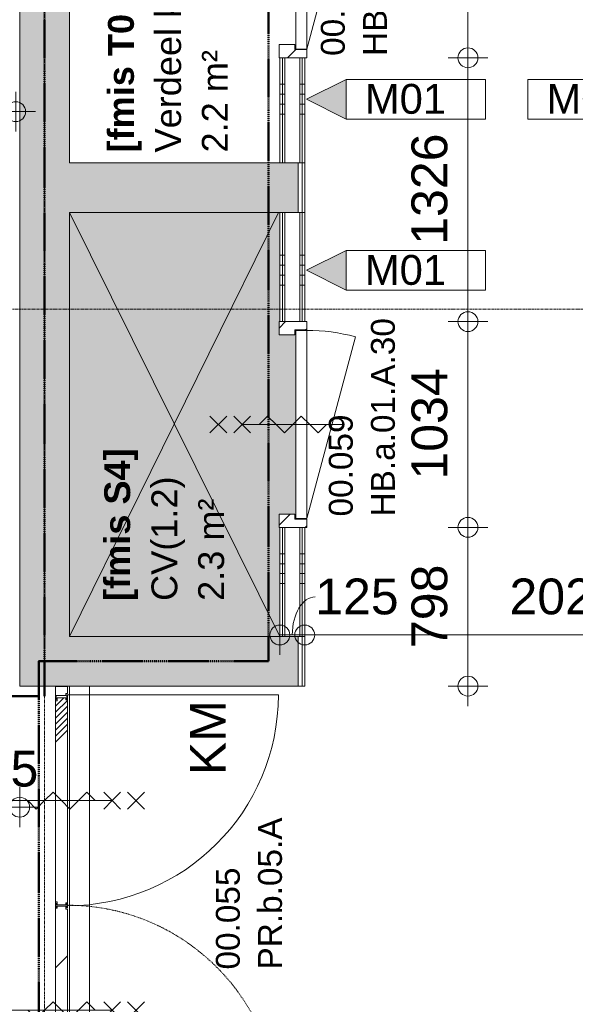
# Model space of a CAD drawing. Header units: millimetres. Extents: x 522 to 75900, y -25803 to 58941.
# Tile 97 of 134: x 40475 to 43267, y 37106 to 42055. Entities that reach past the tile are written whole.
import ezdxf

# ---------------------------------------------------------------- set-up
doc = ezdxf.new("R2010")
doc.units = ezdxf.units.MM
for name, pattern in [('BE_Brand', [10, 5, -2, 1, -2]), ('Dash', [6.35, 3.175, -3.175]), ('Dot', [4.7625, 0, -4.7625]), ('Grid Line', [22.225, 12.7, -3.175, 3.175, -3.175])]:
    doc.linetypes.add(name, pattern=pattern)
for name, color, linetype, lineweight in [('00_Algemeen', 7, 'Dot', 9), ('00_Algemeen-100', 7, 'Continuous', 9), ('22_Metselwerk', 7, 'Continuous', 9), ('30_Kozijnen-ramen-deuren', 7, 'Continuous', 9), ('42_Dekvloeren en vloersystemen', 7, 'Continuous', 9), ('42_Dekvloeren en vloersystemen_HATCH', 7, 'Continuous', 9)]:
    doc.layers.add(name, color=color, linetype=linetype, lineweight=lineweight)
doc.styles.add('Arial', font='arial.ttf', dxfattribs={"height": 180})
doc.styles.add('Arial_1', font='arial.ttf', dxfattribs={"height": 130})
doc.styles.add('Arial_3', font='arial.ttf', dxfattribs={"height": 150})
doc.styles.add('Arial_4', font='arial.ttf', dxfattribs={"height": 120})
doc.styles.add('Arial_B', font='arialbd.ttf', dxfattribs={"height": 130})
doc.dimstyles.new('1_8mm_continuous_mm_zwart', dxfattribs={"dimscale": 304.8, "dimtxt": 183.646692, "dimasz": 0.328084, "dimexe": 0.328084, "dimexo": 0.0625, "dimgap": 0.164042, "dimtad": 1, "dimdec": 0, "dimzin": 0, "dimdsep": 46, "dimtxsty": 'Arial', "dimblk1": 'DOTBLANK', "dimblk2": 'DOTBLANK', "dimsah": 1, "dimcen": 0.09, "dimdle": 0.328084, "dimazin": 0, "dimtfac": 1, "dimtdec": 4, "dimtix": 1, "dimtmove": 0, "dimatfit": 3, "dimfxl": 0.328084, "dimfxlon": 1, "dimtvp": 1, "dimtolj": 1, "dimtzin": 0, "dimarcsym": 2})
doc.dimstyles.new('1_8mm_continuous_mm_zwart_1', dxfattribs={"dimscale": 304.8, "dimtxt": 183.646692, "dimasz": 0.328084, "dimexe": 0.328084, "dimexo": 0.0625, "dimgap": 0.164042, "dimtad": 1, "dimdec": 0, "dimzin": 0, "dimdsep": 46, "dimtxsty": 'Arial', "dimblk1": 'DOTBLANK', "dimblk2": 'DOTBLANK', "dimsah": 1, "dimcen": 0.09, "dimdle": 0.328084, "dimazin": 0, "dimtfac": 1, "dimtdec": 4, "dimtix": 1, "dimtmove": 2, "dimatfit": 3, "dimfxl": 0.328084, "dimfxlon": 1, "dimtvp": 1, "dimtolj": 1, "dimtzin": 0, "dimarcsym": 2})
doc.dimstyles.new('1_8mm_continuous_mm_zwart_2', dxfattribs={"dimscale": 304.8, "dimtxt": 183.646692, "dimasz": 0.328084, "dimexe": 0.328084, "dimexo": 0.0625, "dimgap": 0.164042, "dimtad": 1, "dimdec": 0, "dimzin": 0, "dimdsep": 46, "dimtxsty": 'Arial', "dimblk1": 'DOTBLANK', "dimblk2": 'DOTBLANK', "dimsah": 1, "dimcen": 0.09, "dimdle": 0.328084, "dimazin": 0, "dimtfac": 1, "dimtdec": 4, "dimtix": 1, "dimtmove": 1, "dimatfit": 3, "dimfxl": 0.328084, "dimfxlon": 1, "dimtvp": 1, "dimtolj": 1, "dimtzin": 0, "dimarcsym": 2})
doc.dimstyles.new('1_8mm_continuous_mm_zwart_3', dxfattribs={"dimscale": 304.8, "dimtxt": 183.646692, "dimasz": 0.328084, "dimexe": 0.328084, "dimexo": 0.0625, "dimgap": 0.164042, "dimtad": 1, "dimdec": 0, "dimzin": 0, "dimdsep": 46, "dimtxsty": 'Arial', "dimblk1": 'DOTBLANK', "dimblk2": 'DOTBLANK', "dimsah": 1, "dimcen": 0.09, "dimdle": 0.328084, "dimazin": 0, "dimtfac": 1, "dimtdec": 4, "dimtix": 1, "dimtmove": 0, "dimatfit": 3, "dimfxl": 0.328084, "dimfxlon": 1, "dimtvp": 1, "dimtolj": 1, "dimtzin": 0, "dimarcsym": 2})
pattern_1 = [(180, (41907.5, 42580), (-6e-14, -500), []), (180, (41907.5, 42630), (-6e-14, -500), []), (180, (41907.5, 42680), (-6e-14, -500), []), (180, (41907.5, 42730), (-6e-14, -500), [])]
pattern_2 = [(180, (41907.5, 40220), (2e-11, -500), []), (180, (41907.5, 40270), (2e-11, -500), []), (180, (41907.5, 40320), (2e-11, -500), []), (180, (41907.5, 40370), (2e-11, -500), [])]

# ---------------------------------------------------------------- blocks, each defined once
blk = doc.blocks.new('FRA_R12_AWT_CON_Betonwerk_R20_rvt-1-100 - Plattegrond - Begane grond')
at = {"layer": '22_Metselwerk', "true_color": 0xc0c0c0}
for points in [[(40725, 38705), (40725, 43425), (40475, 43425), (40475, 38705), (40580.3, 38705)], [(41875, 41085), (41875, 41335), (40725, 41335), (40725, 41085), (41392.6, 41085)], [(40725, 38705), (41875, 38705), (41875, 38955), (40725, 38955)]]:
    blk.add_hatch(color=9, dxfattribs=at).paths.add_polyline_path(points, flags=0)
at = {"layer": '42_Dekvloeren en vloersystemen_HATCH', "lineweight": 5, "true_color": 0xf5f5f5}
h = blk.add_hatch(color=7, dxfattribs=at)
h.paths.add_polyline_path([(40495, 36250), (40495, 36500), (40475, 36500), (40475, 36250)], flags=0)
h.paths.add_polyline_path([(36518.6, 38695), (38185, 38695), (38185, 38935), (38165, 38935), (38165, 38705), (35885, 38705), (35885, 38935), (35865, 38935), (35865, 38695), (36072.2, 38695)], flags=0)
h.paths.add_polyline_path([(40864.7, 38955), (41782.5, 38955), (41782.5, 39503), (41778.5, 39503), (41778.5, 39570), (41857.5, 39570), (41857.5, 39545), (41907.5, 39545), (41907.5, 39547), (41862.5, 39547), (41862.5, 40493), (41907.5, 40493), (41907.5, 40495), (41857.5, 40495), (41857.5, 40470), (41778.5, 40470), (41778.5, 40537), (41782.5, 40537), (41782.5, 41085), (40725, 41085), (40725, 38955), (40825, 38955)], flags=0)
h.paths.add_polyline_path([(34487.8, 41659.3), (34936.3, 41659.3), (34936.3, 41669.4), (34943.8, 41669.4), (34943.8, 41704.3), (34984.7, 41704.3), (34985.8, 41711.6), (35005, 41711.6), (35005, 41704.3), (35123.4, 41705.3), (35131, 41710.4), (35144.7, 41714.9), (35151.8, 41715.8), (35163.9, 41714.1), (35176.4, 41708.2), (35182.7, 41704.3), (35359.8, 41704.3), (35359.8, 41659.3), (35615, 41659.3), (35615, 41760), (31725, 41760), (31725, 41659.3), (31989.4, 41659.3), (31989.4, 41669.4), (31996.9, 41669.4), (31996.9, 41704.2), (32037.8, 41704.2), (32038.9, 41711.5), (32058.1, 41711.5), (32058.1, 41704.2), (32176.5, 41705.2), (32184.1, 41710.3), (32197.8, 41714.8), (32204.9, 41715.7), (32217, 41714), (32229.5, 41708.1), (32235.8, 41704.2), (32412.9, 41704.2), (32412.9, 41659.3), (32943.9, 41659.3), (32943.9, 41669.4), (32951.4, 41669.4), (32951.4, 41704.3), (32992.3, 41704.3), (32993.4, 41711.6), (33012.6, 41711.6), (33012.6, 41704.3), (33131, 41705.3), (33138.6, 41710.4), (33152.3, 41714.9), (33159.4, 41715.8), (33171.5, 41714.1), (33184, 41708.2), (33190.3, 41704.3), (33367.4, 41704.3), (33367.4, 41659.3), (33988.9, 41659.3), (33988.9, 41669.4), (33996.4, 41669.4), (33996.4, 41704.3), (34037.3, 41704.3), (34038.4, 41711.6), (34057.6, 41711.6), (34057.6, 41704.3), (34176.1, 41705.3), (34183.6, 41710.4), (34197.3, 41714.9), (34204.4, 41715.8), (34216.5, 41714.1), (34229, 41708.2), (34235.4, 41704.3), (34412.4, 41704.3), (34412.4, 41659.3)], flags=0)
h.paths.add_polyline_path([(32138.3, 42010), (33025, 42010), (33025, 42021.2), (31725, 42021.2), (31725, 42010)], flags=0)
at = {"layer": '22_Metselwerk', "lineweight": 13}
for p, q in [((40475, 43425), (40475, 38705)), ((40725, 41335), (40725, 43425)), ((41875, 41335), (40725, 41335)), ((41875, 41085), (41875, 41335)), ((40725, 38955), (40725, 41085)), ((40725, 41085), (41875, 41085)), ((41875, 38955), (40725, 38955)), ((41875, 38705), (41875, 38955)), ((40475, 38705), (40725, 38705)), ((40725, 38705), (41875, 38705))]:
    blk.add_line(p, q, dxfattribs=at)
blk = doc.blocks.new('32_HB_a - 01_A_30_1034x2400_125mm-9730062-100 - Plattegrond - Begane grond')
at = {"layer": '00_Algemeen', "linetype": 'Continuous', "true_color": 0xc0c0c0}
h = blk.add_hatch(dxfattribs=at)
h.set_pattern_fill('FP_106', color=9, style=0, pattern_type=2)
h.set_pattern_definition([(135, (42379.85, -41856.5), (-70.71068, -70.71068), [])])
h.paths.add_polyline_path([(516.8, 61), (474.8, 61), (474.8, 1), (449.8, 1), (449.8, -78), (516.8, -78)], flags=0)
h.paths.add_polyline_path([(-450.2, 1), (-475.2, 1), (-475.2, 61), (-517.2, 61), (-517.2, -78), (-450.2, -78)], flags=0)
at = {"layer": '00_Algemeen', "linetype": 'Continuous'}
for p, q in [((-0.2, 246.5), (-0.2, -263.5)), ((42.3, 118.8), (-0.2, 161.2)), ((-0.2, 76.4), (42.3, 118.8)), ((-42.6, 33.9), (-0.2, 76.4)), ((-0.2, -8.5), (-42.6, 33.9)), ((42.3, -50.9), (-0.2, -8.5)), ((-42.6, -135.8), (-0.2, -93.4)), ((-0.2, -93.4), (42.3, -50.9)), ((-0.2, -178.2), (-42.6, -135.8)), ((-42.6, -221.1), (-0.2, -263.5)), ((42.3, -221.1), (-0.2, -263.5)), ((-0.2, -263.5), (-42.6, -305.9)), ((-0.2, -263.5), (42.3, -305.9)), ((42.3, -341.1), (-42.6, -425.9)), ((-42.6, -341.1), (42.3, -425.9))]:
    blk.add_line(p, q, dxfattribs=at)
at = {"layer": '30_Kozijnen-ramen-deuren'}
for p, q in [((-517.2, 61), (-517.2, -78)), ((-475.2, 61), (-517.2, 61)), ((-475.2, 1), (-475.2, 61)), ((516.8, 61), (474.8, 61)), ((474.8, 61), (474.8, 1)), ((516.8, -78), (516.8, 61)), ((-450.2, 1), (-475.2, 1)), ((-450.2, -78), (-450.2, 1)), ((474.8, 1), (449.8, 1)), ((449.8, 1), (449.8, -78)), ((-517.2, -78), (-450.2, -78)), ((449.8, -78), (516.8, -78))]:
    blk.add_line(p, q, dxfattribs=at)
blk = doc.blocks.new('32_DO_deurblad_HT_vlak - standaard-8611241-100 - Plattegrond - Begane grond')
at = {"layer": '30_Kozijnen-ramen-deuren', "lineweight": 18}
for p, q in [((-407.3, 0), (-407.3, 55)), ((-407.3, 55), (538.7, 55)), ((538.7, 55), (538.7, 0)), ((538.7, 0), (-407.3, 0))]:
    blk.add_line(p, q, dxfattribs=at)
at = {"layer": '30_Kozijnen-ramen-deuren', "linetype": 'Dash'}
blk.add_line((519, 55), (523, 55), dxfattribs=at)
at = {"layer": '30_Kozijnen-ramen-deuren'}
for p, q in [((506.5, -244.8), (-407.3, 0)), ((519, 0), (523, 0))]:
    blk.add_line(p, q, dxfattribs=at)
blk.add_arc((-407.3, 0), 946, 345, 0, dxfattribs=at)
blk = doc.blocks.new('32_PR_b - 05_A_2200x2640-10336600-100 - Plattegrond - Begane grond')
at = {"layer": '00_Algemeen', "linetype": 'Continuous'}
for p, q in [((-406, -266), (-406, 244)), ((647.7, -266), (647.7, 244)), ((-406, 158.7), (-448.4, 116.3)), ((647.7, 158.7), (605.3, 116.3)), ((-448.4, 116.3), (-406, 73.9)), ((605.3, 116.3), (647.7, 73.9)), ((-406, 73.9), (-363.6, 31.4)), ((647.7, 73.9), (690.1, 31.4)), ((-363.6, 31.4), (-406, -11)), ((690.1, 31.4), (647.7, -11)), ((-406, -11), (-448.4, -53.4)), ((647.7, -11), (605.3, -53.4)), ((-448.4, -53.4), (-406, -95.9)), ((-406, -95.9), (-363.6, -138.3)), ((605.3, -53.4), (647.7, -95.9)), ((647.7, -95.9), (690.1, -138.3)), ((-363.6, -138.3), (-406, -180.7)), ((690.1, -138.3), (647.7, -180.7)), ((-448.4, -223.6), (-406, -266)), ((-363.6, -223.6), (-406, -266)), ((605.3, -223.6), (647.7, -266)), ((690.1, -223.6), (647.7, -266)), ((-406, -266), (-448.4, -308.4)), ((-406, -266), (-363.6, -308.4)), ((647.7, -266), (605.3, -308.4)), ((647.7, -266), (690.1, -308.4)), ((-363.6, -343.6), (-448.4, -428.4)), ((-448.4, -343.6), (-363.6, -428.4)), ((690.1, -343.6), (605.3, -428.4)), ((605.3, -343.6), (690.1, -428.4))]:
    blk.add_line(p, q, dxfattribs=at)
at = {"layer": '30_Kozijnen-ramen-deuren'}
for p, q in [((-979.2, 19), (-914.2, 19)), ((-979.2, -41), (-979.2, 19)), ((-934.2, 16), (-934.2, -33.5)), ((-914.2, 16), (-934.2, 16)), ((-914.2, 19), (-914.2, 16)), ((1155.8, 19), (1220.8, 19)), ((1155.8, 16), (1155.8, 19)), ((1175.8, 16), (1155.8, 16)), ((1175.8, -33.5), (1175.8, 16)), ((1220.8, 19), (1220.8, -41)), ((-944.2, -41), (-979.2, -41)), ((-944.2, -33.5), (-944.2, -41)), ((-934.2, -33.5), (-944.2, -33.5)), ((1185.8, -33.5), (1175.8, -33.5)), ((1185.8, -41), (1185.8, -33.5)), ((1220.8, -41), (1185.8, -41))]:
    blk.add_line(p, q, dxfattribs=at)
blk = doc.blocks.new('32_HB_a - 01_A_30_1034x2400_125mm-9730159-100 - Plattegrond - Begane grond')
at = {"layer": '00_Algemeen', "linetype": 'Continuous', "true_color": 0xc0c0c0}
h = blk.add_hatch(dxfattribs=at)
h.set_pattern_fill('FP_177', color=9, style=0, pattern_type=2)
h.set_pattern_definition([(135, (40019.85, -41856.5), (-70.71068, -70.71068), [])])
h.paths.add_polyline_path([(516.8, 61), (474.8, 61), (474.8, 1), (449.8, 1), (449.8, -78), (516.8, -78)], flags=0)
h.paths.add_polyline_path([(-450.2, 1), (-475.2, 1), (-475.2, 61), (-517.2, 61), (-517.2, -78), (-450.2, -78)], flags=0)
at = {"layer": '00_Algemeen', "linetype": 'Continuous'}
for p, q in [((-0.2, 246.5), (-0.2, -263.5)), ((42.3, 118.8), (-0.2, 161.2)), ((-0.2, 76.4), (42.3, 118.8)), ((-42.6, 33.9), (-0.2, 76.4)), ((-0.2, -8.5), (-42.6, 33.9)), ((42.3, -50.9), (-0.2, -8.5)), ((-42.6, -135.8), (-0.2, -93.4)), ((-0.2, -93.4), (42.3, -50.9)), ((-0.2, -178.2), (-42.6, -135.8)), ((-42.6, -221.1), (-0.2, -263.5)), ((42.3, -221.1), (-0.2, -263.5)), ((-0.2, -263.5), (-42.6, -305.9)), ((-0.2, -263.5), (42.3, -305.9)), ((42.3, -341.1), (-42.6, -425.9)), ((-42.6, -341.1), (42.3, -425.9))]:
    blk.add_line(p, q, dxfattribs=at)
at = {"layer": '30_Kozijnen-ramen-deuren'}
for p, q in [((-517.2, 61), (-517.2, -78)), ((-475.2, 61), (-517.2, 61)), ((-475.2, 1), (-475.2, 61)), ((516.8, 61), (474.8, 61)), ((474.8, 61), (474.8, 1)), ((516.8, -78), (516.8, 61)), ((-450.2, 1), (-475.2, 1)), ((-450.2, -78), (-450.2, 1)), ((474.8, 1), (449.8, 1)), ((449.8, 1), (449.8, -78)), ((-517.2, -78), (-450.2, -78)), ((449.8, -78), (516.8, -78))]:
    blk.add_line(p, q, dxfattribs=at)
blk = doc.blocks.new('32_d_Binnendeur_PR_vlak_contra - D4_Passief-10337068-100 - Plattegrond - Begane grond')
at = {"layer": '30_Kozijnen-ramen-deuren', "true_color": 0xc0c0c0}
h = blk.add_hatch(dxfattribs=at)
h.set_pattern_fill('FP_372', color=9, style=0, pattern_type=2)
h.set_pattern_definition([(315, (-35557.3, 40677.6), (1060.66, 1060.66), []), (315, (-35557.3, 39717.6), (1060.66, 1060.66), []), (315, (-35557.3, 39687.6), (1060.66, 1060.66), []), (315, (-35557.3, 39657.6), (1060.66, 1060.66), []), (315, (-35557.3, 39627.6), (1060.66, 1060.66), []), (315, (-35557.3, 39597.6), (1060.66, 1060.66), []), (315, (-35557.3, 39567.6), (1060.66, 1060.66), []), (315, (-35557.3, 39537.6), (1060.66, 1060.66), [])])
h.paths.add_polyline_path([(986.5, -34.4), (986.5, -37.4), (2026.5, -37.4), (2026.5, -29.4), (2041.5, -29.4), (2041.5, 14.6), (2031.5, 14.6), (2031.5, 19.6), (2056.5, 19.6), (2056.5, 22.6), (1016.5, 22.6), (1016.5, 14.6), (1001.5, 14.6), (1001.5, -29.4), (1011.5, -29.4), (1011.5, -34.4)], flags=0)
at = {"layer": '30_Kozijnen-ramen-deuren'}
for p, q in [((1001.5, 14.6), (1016.5, 14.6)), ((1001.5, -29.4), (1001.5, 14.6)), ((1016.5, 22.6), (2056.5, 22.6)), ((1016.5, 14.6), (1016.5, 22.6)), ((2031.5, 19.6), (2031.5, 14.6)), ((2056.5, 19.6), (2031.5, 19.6)), ((2031.5, 14.6), (2041.5, 14.6)), ((2041.5, 14.6), (2041.5, -29.4)), ((2056.5, 22.6), (2056.5, 19.6)), ((986.5, -34.4), (1011.5, -34.4)), ((986.5, -37.4), (986.5, -34.4)), ((986.5, -37.4), (2026.5, -37.4)), ((2026.5, -37.4), (986.5, -37.4)), ((1011.5, -29.4), (1001.5, -29.4)), ((1011.5, -34.4), (1011.5, -29.4)), ((1952, -37.4), (1944, -37.4)), ((2026.5, -29.4), (2026.5, -37.4)), ((2041.5, -29.4), (2026.5, -29.4))]:
    blk.add_line(p, q, dxfattribs=at)
at = {"layer": '30_Kozijnen-ramen-deuren', "linetype": 'Dash'}
for p, q in [((1016.5, 22.6), (2056.5, 22.6)), ((1982, 22.6), (1974, 22.6)), ((986.5, -1097.4), (986.5, -37.4))]:
    blk.add_line(p, q, dxfattribs=at)
blk.add_arc((986.5, -37.4), 1060, 270, 0, dxfattribs=at)
blk = doc.blocks.new('32_d_Binnendeur_PR_vlak - D4-10335232-100 - Plattegrond - Begane grond')
at = {"layer": '30_Kozijnen-ramen-deuren', "true_color": 0xc0c0c0}
h = blk.add_hatch(dxfattribs=at)
h.set_pattern_fill('FP_373', color=9, style=0, pattern_type=2)
h.set_pattern_definition([(135, (39647.7, -40677.6), (-1060.66, -1060.66), []), (135, (39647.7, -39717.6), (-1060.66, -1060.66), []), (135, (39647.7, -39687.6), (-1060.66, -1060.66), []), (135, (39647.7, -39657.6), (-1060.66, -1060.66), []), (135, (39647.7, -39627.6), (-1060.66, -1060.66), []), (135, (39647.7, -39597.6), (-1060.66, -1060.66), []), (135, (39647.7, -39567.6), (-1060.66, -1060.66), []), (135, (39647.7, -39537.6), (-1060.66, -1060.66), [])])
h.paths.add_polyline_path([(2056.5, 34.4), (2056.5, 37.4), (986.5, 37.4), (986.5, 34.4), (1011.5, 34.4), (1011.5, 29.4), (1001.5, 29.4), (1001.5, -14.6), (1016.5, -14.6), (1016.5, -22.6), (2026.5, -22.6), (2026.5, -14.6), (2041.5, -14.6), (2041.5, 29.4), (2031.5, 29.4), (2031.5, 34.4)], flags=0)
at = {"layer": '30_Kozijnen-ramen-deuren'}
for p, q in [((986.5, 1097.4), (986.5, 37.4)), ((986.5, 37.4), (2056.5, 37.4)), ((2056.5, 37.4), (986.5, 37.4)), ((986.5, 37.4), (986.5, 34.4)), ((986.5, 34.4), (1011.5, 34.4)), ((1011.5, 29.4), (1001.5, 29.4)), ((1001.5, 29.4), (1001.5, -14.6)), ((1011.5, 34.4), (1011.5, 29.4)), ((1979.9, 37.4), (1971.6, 37.4)), ((2031.5, 29.4), (2031.5, 34.4)), ((2031.5, 34.4), (2056.5, 34.4)), ((2041.5, 29.4), (2031.5, 29.4)), ((2041.5, -14.6), (2041.5, 29.4)), ((2056.5, 34.4), (2056.5, 37.4)), ((1001.5, -14.6), (1016.5, -14.6)), ((1016.5, -14.6), (1016.5, -22.6)), ((1016.5, -22.6), (2026.5, -22.6)), ((2026.5, -22.6), (2026.5, -14.6)), ((2026.5, -14.6), (2041.5, -14.6))]:
    blk.add_line(p, q, dxfattribs=at)
at = {"layer": '30_Kozijnen-ramen-deuren', "linetype": 'Dash'}
for p, q in [((1011.5, -22.6), (2031.5, -22.6)), ((1016.5, -22.6), (1011.5, -22.6)), ((1958.5, -22.6), (1950.6, -22.6))]:
    blk.add_line(p, q, dxfattribs=at)
at = {"layer": '30_Kozijnen-ramen-deuren'}
blk.add_arc((986.5, 37.4), 1060, 360, 90, dxfattribs=at)
blk = doc.blocks.new('DIMBLOCK34-100 - Plattegrond - Begane grond')
at = {"layer": '00_Algemeen-100', "transparency": 16777216}
for p, q in [((38310, 41492.3), (38310, 41692.3)), ((40455, 41692.3), (40455, 41492.3)), ((40455, 41592.3), (40455, 41692.3)), ((38310, 41592.3), (40555, 41592.3)), ((38310, 41592.3), (38310, 41492.3))]:
    blk.add_line(p, q, dxfattribs=at)
for centre in [(38310, 41592.3), (40455, 41592.3)]:
    blk.add_circle(centre, 50, dxfattribs=at)
at = {"layer": '00_Algemeen-100', "color": 0, "transparency": 16777216, "insert": (39105.6, 41876), "char_height": 180, "width": 664.518, "attachment_point": 1, "line_spacing_factor": 0.941778, "style": 'Arial'}
blk.add_mtext('2145', dxfattribs=at)
blk = doc.blocks.new('_DotBlank')
at = {"color": 0, "linetype": 'ByBlock', "lineweight": -2}
blk.add_line((-0.5, 0), (-1, 0), dxfattribs=at)
blk.add_circle((0, 0), 0.5, dxfattribs=at)
blk = doc.blocks.new('00_TAG-WA_wall tag_BAR - Type Mark_7x2_rotate-7455555-100 - Plattegrond - Begane grond')
at = {"layer": '00_Algemeen', "linetype": 'Continuous'}
blk.add_hatch(color=256, dxfattribs=at).paths.add_polyline_path([(0, 9), (1, 7), (-1, 7)], flags=0)
for p, q in [((0, 9), (-1, 7)), ((1, 7), (0, 9)), ((-1, 7), (1, 7)), ((-1, 7), (-1, 0)), ((1, 7), (-1, 7)), ((1, 0), (1, 7)), ((-1, 0), (1, 0))]:
    blk.add_line(p, q, dxfattribs=at)
blk = doc.blocks.new('00_TAG-WA_wall tag_BAR - Type Mark_7x2-7455557-100 - Plattegrond - Begane grond')
at = {"layer": '00_Algemeen', "linetype": 'Continuous'}
blk.add_hatch(color=256, dxfattribs=at).paths.add_polyline_path([(0, -2), (-1, 0), (1, 0)], flags=0)
for p, q in [((-1, 7), (-1, 0)), ((1, 7), (-1, 7)), ((1, 0), (1, 7)), ((-1, 0), (1, 0)), ((1, 0), (-1, 0)), ((-1, 0), (0, -2)), ((0, -2), (1, 0))]:
    blk.add_line(p, q, dxfattribs=at)
blk = doc.blocks.new('DIMBLOCK89-100 - Plattegrond - Begane grond')
at = {"layer": '00_Algemeen-100', "transparency": 16777216}
for p, q in [((41782.5, 39062.1), (41782.5, 38862.1)), ((41782.5, 38962.1), (41782.5, 39062.1)), ((41907.5, 39062.1), (41907.5, 38862.1)), ((41907.5, 38962.1), (41907.5, 39062.1)), ((41782.5, 38962.1), (41907.5, 38962.1))]:
    blk.add_line(p, q, dxfattribs=at)
for centre in [(41782.5, 38962.1), (41907.5, 38962.1)]:
    blk.add_circle(centre, 50, dxfattribs=at)
blk.add_ellipse((41960, 38962.1), major_axis=(0, 191.3), ratio=0.601198, start_param=0, end_param=1.570796, dxfattribs=at)
at = {"layer": '00_Algemeen-100', "color": 0, "transparency": 16777216, "insert": (41960, 39245.8), "char_height": 180, "width": 498.389, "attachment_point": 1, "line_spacing_factor": 0.941778, "style": 'Arial'}
blk.add_mtext('125', dxfattribs=at)
blk = doc.blocks.new('DIMBLOCK90-100 - Plattegrond - Begane grond')
at = {"layer": '00_Algemeen-100', "transparency": 16777216}
for p, q in [((41907.5, 39062.1), (41907.5, 38862.1)), ((41907.5, 38962.1), (41907.5, 39062.1)), ((43930, 39062.1), (43930, 38862.1)), ((43930, 38962.1), (43930, 39062.1)), ((41907.5, 38962.1), (43930, 38962.1))]:
    blk.add_line(p, q, dxfattribs=at)
for centre in [(41907.5, 38962.1), (43930, 38962.1)]:
    blk.add_circle(centre, 50, dxfattribs=at)
at = {"layer": '00_Algemeen-100', "color": 0, "transparency": 16777216, "insert": (42936.4, 39245.8), "char_height": 180, "width": 664.518, "attachment_point": 1, "line_spacing_factor": 0.941778, "style": 'Arial'}
blk.add_mtext('2023', dxfattribs=at)
blk = doc.blocks.new('DIMBLOCK345-100 - Plattegrond - Begane grond')
at = {"layer": '00_Algemeen-100', "transparency": 16777216}
for p, q in [((42627.6, 39503), (42827.6, 39503)), ((42727.6, 39503), (42627.6, 39503)), ((42727.6, 38605), (42727.6, 39503)), ((42627.6, 38705), (42827.6, 38705)), ((42727.6, 38705), (42627.6, 38705))]:
    blk.add_line(p, q, dxfattribs=at)
for centre in [(42727.6, 39503), (42727.6, 38705)]:
    blk.add_circle(centre, 50, dxfattribs=at)
at = {"layer": '00_Algemeen-100', "color": 0, "transparency": 16777216, "insert": (42443.9, 38896.3), "char_height": 180, "width": 498.389, "attachment_point": 1, "rotation": 90, "line_spacing_factor": 0.941778, "style": 'Arial'}
blk.add_mtext('798', dxfattribs=at)
blk = doc.blocks.new('DIMBLOCK346-100 - Plattegrond - Begane grond')
at = {"layer": '00_Algemeen-100', "transparency": 16777216}
for p, q in [((42627.6, 40537), (42827.6, 40537)), ((42727.6, 40537), (42627.6, 40537)), ((42727.6, 39503), (42727.6, 40537)), ((42627.6, 39503), (42827.6, 39503)), ((42727.6, 39503), (42627.6, 39503))]:
    blk.add_line(p, q, dxfattribs=at)
for centre in [(42727.6, 40537), (42727.6, 39503)]:
    blk.add_circle(centre, 50, dxfattribs=at)
at = {"layer": '00_Algemeen-100', "color": 0, "transparency": 16777216, "insert": (42443.9, 39743.1), "char_height": 180, "width": 664.518, "attachment_point": 1, "rotation": 90, "line_spacing_factor": 0.941778, "style": 'Arial'}
blk.add_mtext('1034', dxfattribs=at)
blk = doc.blocks.new('DIMBLOCK347-100 - Plattegrond - Begane grond')
at = {"layer": '00_Algemeen-100', "transparency": 16777216}
for p, q in [((42627.6, 41863), (42827.6, 41863)), ((42727.6, 41863), (42627.6, 41863)), ((42727.6, 40537), (42727.6, 41863)), ((42627.6, 40537), (42827.6, 40537)), ((42727.6, 40537), (42627.6, 40537))]:
    blk.add_line(p, q, dxfattribs=at)
for centre in [(42727.6, 41863), (42727.6, 40537)]:
    blk.add_circle(centre, 50, dxfattribs=at)
at = {"layer": '00_Algemeen-100', "color": 0, "transparency": 16777216, "insert": (42443.9, 40923.1), "char_height": 180, "width": 664.518, "attachment_point": 1, "rotation": 90, "line_spacing_factor": 0.941778, "style": 'Arial'}
blk.add_mtext('1326', dxfattribs=at)
blk = doc.blocks.new('DIMBLOCK348-100 - Plattegrond - Begane grond')
at = {"layer": '00_Algemeen-100', "transparency": 16777216}
for p, q in [((42627.6, 42897), (42827.6, 42897)), ((42727.6, 42897), (42627.6, 42897)), ((42727.6, 41863), (42727.6, 42897)), ((42627.6, 41863), (42827.6, 41863)), ((42727.6, 41863), (42627.6, 41863))]:
    blk.add_line(p, q, dxfattribs=at)
for centre in [(42727.6, 42897), (42727.6, 41863)]:
    blk.add_circle(centre, 50, dxfattribs=at)
at = {"layer": '00_Algemeen-100', "color": 0, "transparency": 16777216, "insert": (42443.9, 42103.1), "char_height": 180, "width": 664.518, "attachment_point": 1, "rotation": 90, "line_spacing_factor": 0.941778, "style": 'Arial'}
blk.add_mtext('1034', dxfattribs=at)
blk = doc.blocks.new('DIMBLOCK389-100 - Plattegrond - Begane grond')
at = {"layer": '00_Algemeen-100', "transparency": 16777216}
for p, q in [((40380, 38196.7), (40380, 37996.7)), ((40380, 38096.7), (40380, 38196.7)), ((40475, 38196.7), (40475, 37996.7)), ((40475, 38096.7), (40475, 38196.7)), ((40380, 38096.7), (40575, 38096.7))]:
    blk.add_line(p, q, dxfattribs=at)
for centre in [(40380, 38096.7), (40475, 38096.7)]:
    blk.add_circle(centre, 50, dxfattribs=at)
at = {"layer": '00_Algemeen-100', "color": 0, "transparency": 16777216, "insert": (40289.1, 38380.4), "char_height": 180, "width": 332.259, "attachment_point": 1, "line_spacing_factor": 0.941778, "style": 'Arial'}
blk.add_mtext('95', dxfattribs=at)

msp = doc.modelspace()

# ---------------------------------------------------------------- hatches: boundary and pattern name
at = {"layer": '22_Metselwerk', "true_color": 0x808080}
h = msp.add_hatch(dxfattribs=at)
h.set_pattern_fill('FP_40', color=8, angle=270, style=0, pattern_type=2)
h.set_pattern_definition(pattern_1)
h.paths.add_polyline_path([(41795, 41335), (41795, 41863), (41782.5, 41863), (41782.5, 41335)], flags=0)
h.paths.add_polyline_path([(41782.5, 42897), (41795, 42897), (41795, 43425), (41782.5, 43425)], flags=0)
h = msp.add_hatch(dxfattribs=at)
h.set_pattern_fill('FP_40', color=8, angle=270, style=0, pattern_type=2)
h.set_pattern_definition(pattern_1)
h.paths.add_polyline_path([(41795, 41335), (41807.5, 41335), (41807.5, 41863), (41795, 41863)], flags=0)
h.paths.add_polyline_path([(41795, 42897), (41807.5, 42897), (41807.5, 43425), (41795, 43425)], flags=0)
h = msp.add_hatch(dxfattribs=at)
h.set_pattern_fill('FP_40', color=8, angle=270, style=0, pattern_type=2)
h.set_pattern_definition(pattern_1)
h.paths.add_polyline_path([(41895, 41335), (41895, 41863), (41882.5, 41863), (41882.5, 41335)], flags=0)
h.paths.add_polyline_path([(41882.5, 42897), (41895, 42897), (41895, 43425), (41882.5, 43425)], flags=0)
h = msp.add_hatch(dxfattribs=at)
h.set_pattern_fill('FP_40', color=8, angle=270, style=0, pattern_type=2)
h.set_pattern_definition(pattern_1)
h.paths.add_polyline_path([(41907.5, 41335), (41907.5, 41863), (41895, 41863), (41895, 41335)], flags=0)
h.paths.add_polyline_path([(41895, 42897), (41907.5, 42897), (41907.5, 43425), (41895, 43425)], flags=0)
h = msp.add_hatch(dxfattribs=at)
h.set_pattern_fill('FP_45', color=8, angle=270, style=0, pattern_type=2)
h.set_pattern_definition(pattern_2)
h.paths.add_polyline_path([(41795, 38955), (41795, 39503), (41782.5, 39503), (41782.5, 38955)], flags=0)
h.paths.add_polyline_path([(41795, 40537), (41795, 41085), (41782.5, 41085), (41782.5, 40537)], flags=0)
h = msp.add_hatch(dxfattribs=at)
h.set_pattern_fill('FP_45', color=8, angle=270, style=0, pattern_type=2)
h.set_pattern_definition(pattern_2)
h.paths.add_polyline_path([(41795, 38955), (41807.5, 38955), (41807.5, 39503), (41795, 39503)], flags=0)
h.paths.add_polyline_path([(41807.5, 40537), (41807.5, 41085), (41795, 41085), (41795, 40537)], flags=0)
h = msp.add_hatch(dxfattribs=at)
h.set_pattern_fill('FP_45', color=8, angle=270, style=0, pattern_type=2)
h.set_pattern_definition(pattern_2)
h.paths.add_polyline_path([(41895, 38955), (41895, 39503), (41882.5, 39503), (41882.5, 38955)], flags=0)
h.paths.add_polyline_path([(41895, 40537), (41895, 41085), (41882.5, 41085), (41882.5, 40537)], flags=0)
h = msp.add_hatch(dxfattribs=at)
h.set_pattern_fill('FP_45', color=8, angle=270, style=0, pattern_type=2)
h.set_pattern_definition(pattern_2)
h.paths.add_polyline_path([(41907.5, 38955), (41907.5, 39503), (41895, 39503), (41895, 38955)], flags=0)
h.paths.add_polyline_path([(41895, 40537), (41907.5, 40537), (41907.5, 41085), (41895, 41085)], flags=0)

# ---------------------------------------------------------------- linework, layer by layer
at = {"layer": '00_Algemeen', "color": 16, "linetype": 'Grid Line', "true_color": 0x800000}
for p, q in [((40600, 4084), (40600, 58341)), ((5155.6, 40600), (57181.4, 40600))]:
    msp.add_line(p, q, dxfattribs=at)
at = {"layer": '00_Algemeen', "color": 82, "linetype": 'BE_Brand', "lineweight": 50, "true_color": 0x46cc0d}
for p, q in [((41725, 43729), (41725, 38830)), ((40600, 38830), (40600, 43550)), ((41725, 38830), (40570, 38830)), ((40571, 38830), (40571, 36370)), ((40600, 38830), (40600, 38655)), ((40571, 38655), (38425, 38655))]:
    msp.add_line(p, q, dxfattribs=at)
at = {"layer": '00_Algemeen', "linetype": 'Continuous'}
for p, q in [((40725, 41085), (41782.5, 38955)), ((40725, 38955), (41775, 41085))]:
    msp.add_line(p, q, dxfattribs=at)
at = {"layer": '22_Metselwerk'}
for p, q in [((41907.5, 41863), (41782.5, 41863)), ((41782.5, 41863), (41782.5, 41335)), ((41795, 41863), (41795, 41335)), ((41807.5, 41863), (41807.5, 41335)), ((41882.5, 41863), (41882.5, 41335)), ((41895, 41863), (41895, 40537)), ((41907.5, 40537), (41907.5, 41863)), ((41907.5, 41335), (41782.5, 41335)), ((41875, 41335), (41875, 41085)), ((41782.5, 41085), (41782.5, 40537)), ((41782.5, 41085), (41907.5, 41085)), ((41795, 40537), (41795, 41085)), ((41807.5, 40537), (41807.5, 41085)), ((41882.5, 40537), (41882.5, 41085)), ((41782.5, 40537), (41907.5, 40537)), ((41782.5, 39503), (41782.5, 38955)), ((41907.5, 39503), (41782.5, 39503)), ((41795, 38955), (41795, 39503)), ((41807.5, 38955), (41807.5, 39503)), ((41882.5, 38955), (41882.5, 39503)), ((41895, 38955), (41895, 39503)), ((41907.5, 38955), (41907.5, 39503)), ((41907.5, 38955), (41782.5, 38955)), ((41875, 38955), (41875, 38705)), ((41895, 38955), (41895, 38705)), ((41907.5, 38705), (41907.5, 38955)), ((41875, 38705), (41907.5, 38705))]:
    msp.add_line(p, q, dxfattribs=at)
at = {"layer": '42_Dekvloeren en vloersystemen', "color": 7, "true_color": 0xffffff}
for p, q in [((41907.5, 41907), (41907.5, 41905)), ((41907.5, 40495), (41907.5, 40493)), ((41907.5, 40495), (41907.5, 40493)), ((41907.5, 39547), (41907.5, 39545)), ((41907.5, 39547), (41907.5, 39545)), ((40655, 38702.5), (40655, 38705)), ((40725, 38705), (40725, 36500)), ((40825, 36500), (40825, 38705)), ((40655, 38631.2), (40655, 38637.5)), ((40655, 37613.8), (40655, 37621.2))]:
    msp.add_line(p, q, dxfattribs=at)

# ---------------------------------------------------------------- block references
at = {"lineweight": 5}
msp.add_blockref('FRA_R12_AWT_CON_Betonwerk_R20_rvt-1-100 - Plattegrond - Begane grond', (0, 0), dxfattribs=at)
at = {"layer": '00_Algemeen', "linetype": 'Continuous', "xscale": 99.99999999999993, "yscale": 99.99999999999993, "zscale": 99.99999999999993}
for name, p, rotation in [('00_TAG-WA_wall tag_BAR - Type Mark_7x2-7455557-100 - Plattegrond - Begane grond', (42116.1, 41654.7), 270.0000000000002), ('00_TAG-WA_wall tag_BAR - Type Mark_7x2_rotate-7455555-100 - Plattegrond - Begane grond', (43028.2, 41654.7), 270.0000000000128), ('00_TAG-WA_wall tag_BAR - Type Mark_7x2-7455557-100 - Plattegrond - Begane grond', (42116.1, 40794.9), 269.9999999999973)]:
    msp.add_blockref(name, p, dxfattribs=dict(at, rotation=rotation))
at = {"layer": '30_Kozijnen-ramen-deuren'}
for name, p, rotation in [('32_HB_a - 01_A_30_1034x2400_125mm-9730062-100 - Plattegrond - Begane grond', (41856.5, 42379.8), 270), ('32_DO_deurblad_HT_vlak - standaard-8611241-100 - Plattegrond - Begane grond', (41917.5, 42314.3), 90), ('32_HB_a - 01_A_30_1034x2400_125mm-9730159-100 - Plattegrond - Begane grond', (41856.5, 40019.8), 269.9999999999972), ('32_DO_deurblad_HT_vlak - standaard-8611241-100 - Plattegrond - Begane grond', (41917.5, 39954.3), 89.9999999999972), ('32_PR_b - 05_A_2200x2640-10336600-100 - Plattegrond - Begane grond', (40674, 37481.7), 90), ('32_d_Binnendeur_PR_vlak - D4-10335232-100 - Plattegrond - Begane grond', (40677.6, 39647.7), 270), ('32_d_Binnendeur_PR_vlak_contra - D4_Passief-10337068-100 - Plattegrond - Begane grond', (40677.6, 35557.3), 90)]:
    msp.add_blockref(name, p, dxfattribs=dict(at, rotation=rotation))

# ---------------------------------------------------------------- texts
at = {"layer": '00_Algemeen', "linetype": 'Continuous', "attachment_point": 1, "rotation": 90}
for s, insert, char_height, width, style in [('Verdeel kast elektra (1.5)', (41155.8, 41387.2), 130, 2445.147, 'Arial_1'), ('HB.a.01.A.30', (42200.3, 41872.5), 120, 1298.734, 'Arial_4'), ('00.064', (41988.6, 41872.5), 120, 665.401, 'Arial_4'), ('2.2 m²', (41390.8, 41387.2), 130, 617.299, 'Arial_1'), ('2.2 m²', (41390.8, 41387.2), 130, 617.299, 'Arial_1'), ('HB.a.01.A.30', (42240.3, 39557.7), 120, 1298.734, 'Arial_4'), ('00.059', (42028.6, 39557.7), 120, 665.401, 'Arial_4'), ('CV(1.2)', (41137.1, 39133.4), 130, 745.569, 'Arial_1'), ('2.3 m²', (41372.1, 39133.4), 130, 617.299, 'Arial_1'), ('2.3 m²', (41372.1, 39133.4), 130, 617.299, 'Arial_1'), ('PR.b.05.A', (41672.9, 37280.7), 120, 994.092, 'Arial_4'), ('00.055', (41461.2, 37280.7), 120, 665.401, 'Arial_4')]:
    msp.add_mtext(s, dxfattribs=dict(at, insert=insert, char_height=char_height, width=width, style=style))
at = {"layer": '00_Algemeen', "color": 5, "linetype": 'Continuous', "true_color": 0x0000ff, "char_height": 130, "attachment_point": 1, "rotation": 90, "style": 'Arial_B'}
for s, insert, width in [('[fmis T0.20]', (40918.8, 41387.2), 1242.616), ('[fmis S4]', (40900.1, 39133.4), 937.974)]:
    msp.add_mtext(s, dxfattribs=dict(at, insert=insert, width=width))
at = {"layer": '00_Algemeen', "linetype": 'Continuous', "char_height": 150, "width": 505.063, "attachment_point": 1, "style": 'Arial_3'}
for insert in [(42210.1, 41731.7), (43122.3, 41731.7), (42210.1, 40871.9)]:
    msp.add_mtext('M01', dxfattribs=dict(at, insert=insert))
at = {"layer": '00_Algemeen', "color": 1, "linetype": 'Continuous', "true_color": 0xff0000, "insert": (41330.7, 38257.3), "char_height": 180, "width": 448.945, "attachment_point": 1, "rotation": 90, "style": 'Arial'}
msp.add_mtext('KM', dxfattribs=at)

# ---------------------------------------------------------------- dimensions: what is measured, and where the dimension line sits
at = {"layer": '00_Algemeen', "linetype": 'Continuous'}
for base, p1, p2, dimstyle, override, picture, middle in [((42727.6, 42897), (42627.6, 41863), (42627.6, 42897), '1_8mm_continuous_mm_zwart_3', {"dimpost": '<>', "dimfxl": 1034}, 'DIMBLOCK348-100 - Plattegrond - Begane grond', (42585.7, 42380)), ((42727.6, 41863), (42627.6, 40537), (42627.6, 41863), '1_8mm_continuous_mm_zwart_3', {"dimpost": '<>', "dimfxl": 1326}, 'DIMBLOCK347-100 - Plattegrond - Begane grond', (42585.7, 41200)), ((42727.6, 40537), (42627.6, 39503), (42627.6, 40537), '1_8mm_continuous_mm_zwart_3', {"dimpost": '<>', "dimfxl": 1034}, 'DIMBLOCK346-100 - Plattegrond - Begane grond', (42585.7, 40020)), ((42727.6, 39503), (42627.6, 38705), (42627.6, 39503), '1_8mm_continuous_mm_zwart', {"dimpost": '<>', "dimfxl": 798}, 'DIMBLOCK345-100 - Plattegrond - Begane grond', (42585.7, 39104))]:
    dim = msp.add_linear_dim(base=base, p1=p1, p2=p2, angle=90, dimstyle=dimstyle, override=override, dxfattribs=at)
    dim.commit()
    dim.dimension.update_dxf_attribs({"geometry": picture, "text_midpoint": middle})
for base, p1, p2, dimstyle, override, picture, middle in [((40455, 41592.3), (38310, 41492.3), (40455, 41692.3), '1_8mm_continuous_mm_zwart', {"dimpost": '<>', "dimfxl": 2154.303832}, 'DIMBLOCK34-100 - Plattegrond - Begane grond', (39382.5, 41734.2)), ((40475, 38096.7), (40380, 38196.7), (40475, 38196.7), '1_8mm_continuous_mm_zwart_3', {"dimpost": '<>', "dimfxl": 95}, 'DIMBLOCK389-100 - Plattegrond - Begane grond', (40427.5, 38238.6))]:
    dim = msp.add_linear_dim(base=base, p1=p1, p2=p2, dimstyle=dimstyle, override=override, dxfattribs=at)
    dim.commit()
    dim.dimension.update_dxf_attribs({"geometry": picture, "text_midpoint": middle})
for base, p1, p2, dimstyle, override, picture, middle in [((41907.5, 38962.1), (41782.5, 39062.1), (41907.5, 39062.1), '1_8mm_continuous_mm_zwart_2', {"dimpost": '<>', "dimfxl": 125}, 'DIMBLOCK89-100 - Plattegrond - Begane grond', (42209.2, 39125.8)), ((43929.9999999, 38962.100455), (41907.4999999, 39062.100455), (43929.9999999, 39062.100455), '1_8mm_continuous_mm_zwart_1', {"dimpost": '<>', "dimfxl": 2022.5}, 'DIMBLOCK90-100 - Plattegrond - Begane grond', (43268.6854158, 39125.7817958))]:
    dim = msp.add_linear_dim(base=base, p1=p1, p2=p2, dimstyle=dimstyle, override=override, dxfattribs=at)
    dim.commit()
    dim.dimension.update_dxf_attribs({"geometry": picture, "text_midpoint": middle, "dimtype": 160})

doc.saveas('drawing.dxf')
